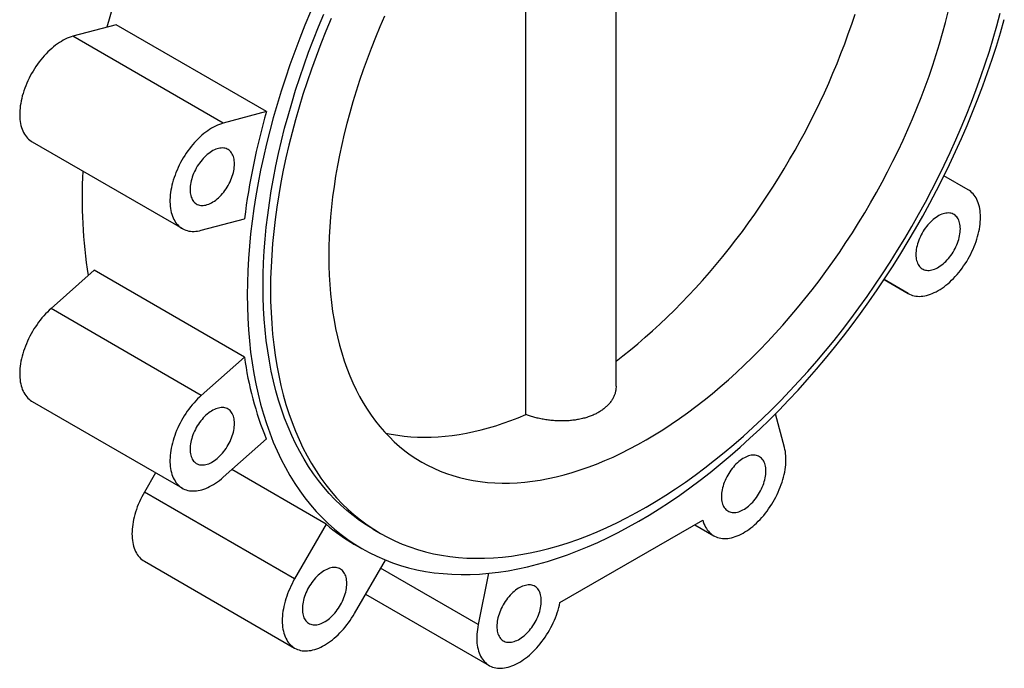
# Paper-space layout '_Isometrico' of a CAD drawing. Header units: millimetres. Extents: x -201 to 179, y -216 to 368.
# Tile 1 of 3: x -179 to 150, y -216 to 0. Entities that reach past the tile are written whole.
import ezdxf

# ---------------------------------------------------------------- set-up
doc = ezdxf.new("R2010")
doc.units = ezdxf.units.MM

psp = doc.layouts.new('_Isometrico')

# ---------------------------------------------------------------- linework, layer by layer
at = {"color": 7, "linetype": 'Continuous', "lineweight": 25}
for p, q in [((20, -121.94), (20, 98.78)), ((-10.16, -131.4), (-10.16, 49.17)), ((-147.06, -1.27), (-161.46, -5.13)), ((-96.85, -30.25), (-147.06, -1.27)), ((-111.26, -34.11), (-161.46, -5.13)), ((-96.85, -30.25), (-111.26, -34.11)), ((-175.12, -40.34), (-124.91, -69.32)), ((137.6, -56.36), (129.53, -51.7)), ((-118.58, -69.89), (-104.17, -66.03)), ((-154.38, -83.23), (-168.78, -96)), ((-104.17, -112.22), (-154.38, -83.23)), ((109.53, -86.34), (117.6, -91)), ((117.6, -91), (109.53, -86.35)), ((-118.58, -124.98), (-168.78, -96)), ((-104.17, -112.22), (-118.58, -124.98)), ((-175.12, -126.98), (-124.91, -155.97)), ((76.28, -142.41), (73.25, -131.11)), ((-111.26, -152.31), (-96.85, -139.54)), ((-133.87, -150.8), (-137.6, -157.27)), ((-76.86, -167.99), (-108.4, -149.78)), ((-87.4, -186.25), (-137.6, -157.27)), ((1.24, -194.18), (48.96, -166.63)), ((-76.86, -167.99), (-87.4, -186.25)), ((-61.17, -169.64), (-58.69, -171.07)), ((46.28, -168.18), (52.62, -171.84)), ((-67.39, -174.71), (-64.92, -176.14)), ((-137.6, -180.36), (-87.4, -209.35)), ((-67.4, -197.8), (-57.09, -179.95)), ((-22.58, -184.39), (-26.08, -201.5)), ((-63.67, -191.34), (-22.41, -215.16))]:
    psp.add_line(p, q, dxfattribs=at)
at = {"color": 8, "linetype": 'Continuous', "lineweight": 25}
psp.add_line((-26.08, -201.5), (-58.67, -182.68), dxfattribs=at)
at = {"color": 7, "linetype": 'Continuous', "lineweight": 25, "flags": 128}
for points in [[(-82.13, 3.02), (-83.96, -1.38), (-85.71, -5.79), (-87.39, -10.21), (-88.98, -14.63), (-90.49, -19.05), (-91.93, -23.47), (-93.28, -27.88), (-94.55, -32.29), (-95.73, -36.68), (-96.84, -41.06), (-97.85, -45.42), (-98.78, -49.77), (-99.62, -54.09), (-100.38, -58.38), (-101.05, -62.64), (-101.63, -66.88), (-102.12, -71.07), (-102.52, -75.23), (-102.83, -79.35), (-103.06, -83.43), (-103.19, -87.46), (-103.24, -91.44), (-103.19, -95.37), (-103.06, -99.24), (-102.83, -103.06), (-102.52, -106.81), (-102.12, -110.51), (-101.63, -114.14), (-101.05, -117.7), (-100.38, -121.19), (-99.62, -124.62), (-98.78, -127.96), (-97.85, -131.23), (-96.84, -134.42), (-95.73, -137.53), (-94.55, -140.56), (-93.28, -143.5), (-91.93, -146.35), (-90.49, -149.11), (-88.98, -151.79), (-87.39, -154.37), (-85.71, -156.85), (-83.96, -159.24), (-82.13, -161.53), (-80.23, -163.72), (-78.25, -165.81), (-76.21, -167.79), (-74.08, -169.67), (-71.9, -171.45), (-69.64, -173.12), (-67.31, -174.68), (-64.92, -176.13), (-62.47, -177.48), (-59.95, -178.71), (-57.38, -179.83), (-54.75, -180.84), (-52.06, -181.74), (-49.31, -182.52), (-46.52, -183.19), (-43.67, -183.74), (-40.77, -184.18), (-37.83, -184.5), (-34.84, -184.71), (-31.81, -184.8), (-28.74, -184.78), (-25.63, -184.64), (-22.48, -184.38), (-19.3, -184.01), (-16.09, -183.52), (-12.85, -182.92), (-9.58, -182.21), (-6.28, -181.38), (-2.96, -180.44), (0.38, -179.38), (3.74, -178.21), (7.11, -176.93), (10.5, -175.54), (13.9, -174.05), (17.31, -172.44), (20.73, -170.73), (24.15, -168.91), (27.58, -166.98), (31, -164.95), (34.42, -162.82), (37.84, -160.59), (41.25, -158.26), (44.65, -155.83), (48.04, -153.31), (51.42, -150.69), (54.78, -147.98), (58.12, -145.18), (61.43, -142.29), (64.73, -139.31), (68, -136.25), (71.24, -133.11), (74.46, -129.88), (77.64, -126.58), (80.78, -123.2), (83.89, -119.75), (86.97, -116.23), (90, -112.64), (92.98, -108.98), (95.93, -105.26), (98.82, -101.48), (101.67, -97.64), (104.47, -93.74), (107.21, -89.79), (109.9, -85.79), (112.53, -81.74), (115.11, -77.65), (117.62, -73.51), (120.08, -69.34), (122.47, -65.12), (124.79, -60.88), (127.05, -56.6), (129.24, -52.3), (131.36, -47.97), (133.41, -43.62), (135.39, -39.25), (137.29, -34.86), (139.12, -30.46), (140.87, -26.05), (142.54, -21.63), (144.13, -17.21), (145.65, -12.79), (147.08, -8.37), (148.43, -3.96), (149.7, 0.45)], [(-61.17, -169.64), (-61.17, -169.64), (-63.47, -168.25), (-65.7, -166.75), (-67.86, -165.14), (-69.96, -163.44), (-72, -161.63), (-73.96, -159.73), (-75.86, -157.73), (-77.69, -155.62), (-79.44, -153.43), (-81.12, -151.14), (-82.72, -148.75), (-84.25, -146.28), (-85.71, -143.71), (-87.08, -141.06), (-88.38, -138.33), (-89.6, -135.5), (-90.74, -132.6), (-91.79, -129.62), (-92.77, -126.56), (-93.66, -123.42), (-94.47, -120.21), (-95.19, -116.93), (-95.83, -113.58), (-96.39, -110.16), (-96.86, -106.67), (-97.25, -103.13), (-97.55, -99.52), (-97.76, -95.86), (-97.89, -92.15), (-97.93, -88.38), (-97.89, -84.56), (-97.76, -80.69), (-97.55, -76.78), (-97.25, -72.83), (-96.86, -68.84), (-96.39, -64.81), (-95.83, -60.75), (-95.19, -56.66), (-94.47, -52.54), (-93.66, -48.4), (-92.77, -44.23), (-91.79, -40.04), (-90.74, -35.84), (-89.6, -31.62), (-88.38, -27.4), (-87.08, -23.16), (-85.71, -18.92), (-84.25, -14.68), (-82.72, -10.44), (-81.12, -6.2), (-79.44, -1.97), (-77.69, 2.25)], [(-75.21, 0.82), (-76.96, -3.4), (-78.64, -7.63), (-80.25, -11.87), (-81.78, -16.11), (-83.23, -20.35), (-84.61, -24.59), (-85.91, -28.82), (-87.12, -33.05), (-88.26, -37.27), (-89.32, -41.47), (-90.29, -45.66), (-91.18, -49.82), (-91.99, -53.97), (-92.72, -58.09), (-93.36, -62.18), (-93.91, -66.24), (-94.39, -70.27), (-94.77, -74.26), (-95.07, -78.21), (-95.29, -82.12), (-95.42, -85.99), (-95.46, -89.8), (-95.42, -93.57), (-95.29, -97.29), (-95.07, -100.95), (-94.77, -104.56), (-94.39, -108.1), (-93.91, -111.59), (-93.36, -115), (-92.72, -118.36), (-91.99, -121.64), (-91.18, -124.85), (-90.29, -127.99), (-89.32, -131.05), (-88.26, -134.03), (-87.12, -136.93), (-85.91, -139.75), (-84.61, -142.49), (-83.23, -145.14), (-81.78, -147.71), (-80.25, -150.18), (-78.64, -152.57), (-76.96, -154.86), (-75.21, -157.05), (-73.39, -159.15), (-71.49, -161.16), (-69.52, -163.06), (-67.49, -164.87), (-65.39, -166.57), (-63.22, -168.18), (-60.99, -169.67), (-58.7, -171.07), (-56.34, -172.36), (-53.93, -173.54), (-51.46, -174.62), (-48.93, -175.58), (-46.35, -176.44), (-43.72, -177.19), (-41.04, -177.83), (-38.31, -178.36), (-35.53, -178.79), (-32.7, -179.1), (-29.84, -179.29), (-26.93, -179.38), (-23.98, -179.36), (-21, -179.22), (-17.98, -178.98), (-14.93, -178.62), (-11.84, -178.16), (-8.73, -177.58), (-5.6, -176.89), (-2.43, -176.1), (0.75, -175.19), (3.96, -174.18), (7.18, -173.06), (10.42, -171.83), (13.67, -170.5), (16.93, -169.06), (20.2, -167.52), (23.48, -165.88), (26.77, -164.13), (30.05, -162.28), (33.34, -160.34), (36.62, -158.29), (39.9, -156.15), (43.17, -153.92), (46.43, -151.59), (49.69, -149.17), (52.92, -146.65), (56.15, -144.05), (59.35, -141.37), (62.54, -138.59), (65.7, -135.74), (68.84, -132.8), (71.95, -129.78), (75.03, -126.69), (78.08, -123.52), (81.1, -120.28), (84.09, -116.97), (87.03, -113.59), (89.94, -110.15), (92.81, -106.64), (95.63, -103.07), (98.41, -99.44), (101.14, -95.75), (103.83, -92.02), (106.46, -88.23), (109.04, -84.39), (111.57, -80.5), (114.04, -76.57), (116.45, -72.61), (118.8, -68.6), (121.09, -64.56), (123.33, -60.48), (125.49, -56.38), (127.59, -52.25), (129.63, -48.1), (131.59, -43.92), (133.49, -39.73), (135.31, -35.52), (137.07, -31.3), (138.75, -27.07), (140.35, -22.83), (141.88, -18.59), (143.34, -14.35), (144.71, -10.11), (146.01, -5.87), (147.23, -1.65), (148.36, 2.57)], [(-57.36, 1.56), (-58.9, -1.99), (-60.38, -5.56), (-61.8, -9.14), (-63.16, -12.72), (-64.45, -16.3), (-65.68, -19.89), (-66.84, -23.47), (-67.94, -27.05), (-68.97, -30.62), (-69.93, -34.18), (-70.82, -37.73), (-71.65, -41.27), (-72.4, -44.79), (-73.08, -48.29), (-73.7, -51.78), (-74.24, -55.23), (-74.71, -58.67), (-75.11, -62.07), (-75.43, -65.44), (-75.69, -68.78), (-75.87, -72.09), (-75.98, -75.35), (-76.01, -78.58), (-75.98, -81.76), (-75.87, -84.91), (-75.69, -88), (-75.43, -91.05), (-75.11, -94.04), (-74.71, -96.99), (-74.24, -99.87), (-73.7, -102.71), (-73.08, -105.48), (-72.4, -108.19), (-71.65, -110.84), (-70.82, -113.43), (-69.93, -115.95), (-68.97, -118.41), (-67.94, -120.79), (-66.84, -123.1), (-65.68, -125.34), (-64.45, -127.51), (-63.16, -129.6), (-61.8, -131.62), (-60.38, -133.55), (-58.9, -135.41), (-57.36, -137.18), (-55.76, -138.88), (-54.1, -140.49), (-52.38, -142.01), (-50.6, -143.45), (-48.77, -144.81), (-46.89, -146.07), (-44.95, -147.25), (-42.96, -148.34), (-40.92, -149.34), (-38.83, -150.25), (-36.7, -151.07), (-34.52, -151.79), (-32.29, -152.43), (-30.02, -152.97), (-27.72, -153.42), (-25.37, -153.77), (-22.98, -154.04), (-20.56, -154.2), (-18.1, -154.28), (-15.61, -154.26), (-13.09, -154.15), (-10.54, -153.94), (-7.96, -153.64), (-5.35, -153.24), (-2.72, -152.76), (-0.07, -152.18), (2.6, -151.5), (5.29, -150.74), (8, -149.88), (10.72, -148.94), (13.46, -147.9), (16.21, -146.77), (18.97, -145.56), (21.73, -144.26), (24.5, -142.87), (27.28, -141.39), (30.05, -139.83), (32.83, -138.18), (35.6, -136.46), (38.37, -134.65), (41.14, -132.76), (43.9, -130.79), (46.64, -128.74), (49.38, -126.62), (52.1, -124.42), (54.81, -122.15), (57.5, -119.81), (60.18, -117.4), (62.83, -114.91), (65.46, -112.37), (68.06, -109.75), (70.64, -107.07), (73.19, -104.34), (75.71, -101.54), (78.21, -98.68), (80.66, -95.77), (83.09, -92.81), (85.47, -89.79), (87.82, -86.72), (90.13, -83.61), (92.4, -80.45), (94.62, -77.24), (96.8, -74), (98.94, -70.72), (101.02, -67.4), (103.06, -64.04), (105.05, -60.66), (106.99, -57.24), (108.87, -53.8), (110.71, -50.33), (112.48, -46.84), (114.2, -43.33), (115.86, -39.8), (117.46, -36.26), (119.01, -32.7), (120.49, -29.14), (121.91, -25.56), (123.26, -21.98), (124.56, -18.4), (125.79, -14.81), (126.95, -11.23), (128.04, -7.65), (129.07, -4.08), (130.03, -0.52), (130.93, 3.04)], [(20, -113.53), (22.26, -111.79), (24.77, -109.79), (27.26, -107.73), (29.73, -105.6), (32.19, -103.42), (34.64, -101.18), (37.07, -98.88), (39.47, -96.53), (41.86, -94.12), (44.22, -91.66), (46.56, -89.15), (48.88, -86.59), (51.17, -83.98), (53.43, -81.32), (55.67, -78.61), (57.87, -75.86), (60.04, -73.07), (62.18, -70.24), (64.29, -67.37), (66.36, -64.46), (68.39, -61.51), (70.39, -58.53), (72.35, -55.52), (74.27, -52.48), (76.15, -49.4), (77.98, -46.3), (79.78, -43.18), (81.53, -40.03), (83.23, -36.86), (84.89, -33.67), (86.5, -30.46), (88.06, -27.23), (89.58, -23.99), (91.04, -20.74), (92.46, -17.48), (93.82, -14.2), (95.13, -10.92), (96.39, -7.64), (97.59, -4.35), (98.74, -1.06), (99.84, 2.23)], [(-161.46, -5.13), (-162.09, -5.32), (-162.74, -5.54), (-163.38, -5.8), (-164.03, -6.1), (-164.68, -6.44), (-165.34, -6.81), (-165.99, -7.22), (-166.64, -7.66), (-167.29, -8.13), (-167.93, -8.63), (-168.57, -9.17), (-169.2, -9.73), (-169.82, -10.33), (-170.43, -10.95), (-171.03, -11.59), (-171.62, -12.26), (-172.19, -12.95), (-172.75, -13.67), (-173.29, -14.4), (-173.82, -15.16), (-174.32, -15.93), (-174.81, -16.71), (-175.27, -17.51), (-175.72, -18.32), (-176.14, -19.14), (-176.54, -19.97), (-176.91, -20.8), (-177.26, -21.64), (-177.58, -22.48), (-177.87, -23.33), (-178.14, -24.17), (-178.38, -25.01), (-178.6, -25.84), (-178.78, -26.67), (-178.93, -27.5), (-179.06, -28.31), (-179.15, -29.11), (-179.22, -29.9), (-179.26, -30.67), (-179.26, -31.43), (-179.24, -32.17), (-179.18, -32.89), (-179.09, -33.59), (-178.98, -34.26), (-178.83, -34.92), (-178.66, -35.54), (-178.46, -36.14), (-178.23, -36.71), (-177.97, -37.26), (-177.68, -37.77), (-177.37, -38.25), (-177.03, -38.7), (-176.66, -39.11), (-176.27, -39.49), (-175.86, -39.84), (-175.42, -40.15), (-175.12, -40.34)], [(-111.26, -34.11), (-111.89, -34.3), (-112.53, -34.52), (-113.18, -34.79), (-113.83, -35.09), (-114.48, -35.42), (-115.13, -35.79), (-115.79, -36.2), (-116.44, -36.64), (-117.08, -37.11), (-117.73, -37.62), (-118.36, -38.15), (-118.99, -38.72), (-119.62, -39.31), (-120.23, -39.93), (-120.83, -40.57), (-121.41, -41.24), (-121.99, -41.94), (-122.54, -42.65), (-123.09, -43.39), (-123.61, -44.14), (-124.12, -44.91), (-124.6, -45.69), (-125.07, -46.49), (-125.51, -47.3), (-125.93, -48.12), (-126.33, -48.95), (-126.7, -49.78), (-127.05, -50.62), (-127.37, -51.46), (-127.67, -52.31), (-127.94, -53.15), (-128.18, -53.99), (-128.39, -54.83), (-128.58, -55.66), (-128.73, -56.48), (-128.86, -57.29), (-128.95, -58.09), (-129.02, -58.88), (-129.05, -59.66), (-129.06, -60.41), (-129.03, -61.15), (-128.98, -61.87), (-128.89, -62.57), (-128.77, -63.25), (-128.63, -63.9), (-128.46, -64.53), (-128.25, -65.13), (-128.02, -65.7), (-127.76, -66.24), (-127.48, -66.75), (-127.16, -67.23), (-126.82, -67.68), (-126.46, -68.1), (-126.07, -68.48), (-125.65, -68.82), (-125.22, -69.13), (-124.76, -69.41), (-124.28, -69.64), (-123.78, -69.84), (-123.26, -70), (-122.73, -70.12), (-122.17, -70.2), (-121.61, -70.25), (-121.02, -70.25), (-120.43, -70.22), (-119.82, -70.15), (-119.2, -70.04), (-118.58, -69.89)], [(-107.49, -47.71), (-107.51, -47.17), (-107.55, -46.65), (-107.63, -46.15), (-107.73, -45.68), (-107.87, -45.23), (-108.03, -44.81), (-108.23, -44.42), (-108.45, -44.06), (-108.69, -43.73), (-108.97, -43.43), (-109.26, -43.18), (-109.58, -42.95), (-109.92, -42.77), (-110.29, -42.62), (-110.67, -42.51), (-111.07, -42.44), (-111.48, -42.41), (-111.91, -42.42), (-112.35, -42.47), (-112.8, -42.56), (-113.26, -42.69), (-113.73, -42.85), (-114.2, -43.05), (-114.68, -43.29), (-115.15, -43.57), (-115.63, -43.88), (-116.1, -44.22), (-116.57, -44.59), (-117.03, -45), (-117.48, -45.43), (-117.92, -45.89), (-118.35, -46.38), (-118.76, -46.89), (-119.16, -47.42), (-119.54, -47.97), (-119.91, -48.53), (-120.25, -49.11), (-120.57, -49.7), (-120.87, -50.3), (-121.14, -50.91), (-121.38, -51.53), (-121.6, -52.14), (-121.8, -52.75), (-121.96, -53.36), (-122.1, -53.97), (-122.2, -54.57), (-122.28, -55.15), (-122.32, -55.73), (-122.34, -56.28), (-122.32, -56.82), (-122.28, -57.35), (-122.2, -57.84), (-122.1, -58.32), (-121.96, -58.77), (-121.8, -59.19), (-121.6, -59.58), (-121.38, -59.94), (-121.14, -60.27), (-120.87, -60.56), (-120.57, -60.82), (-120.25, -61.04), (-119.91, -61.23), (-119.54, -61.37), (-119.16, -61.48), (-118.76, -61.55), (-118.35, -61.58), (-117.92, -61.57), (-117.48, -61.52), (-117.03, -61.44), (-116.57, -61.31), (-116.1, -61.15), (-115.63, -60.94), (-115.15, -60.7), (-114.68, -60.43), (-114.2, -60.12), (-113.73, -59.78), (-113.26, -59.4), (-112.8, -59), (-112.35, -58.56), (-111.91, -58.1), (-111.48, -57.62), (-111.07, -57.11), (-110.67, -56.58), (-110.29, -56.03), (-109.92, -55.46), (-109.58, -54.88), (-109.26, -54.29), (-108.97, -53.69), (-108.69, -53.08), (-108.45, -52.47), (-108.23, -51.86), (-108.03, -51.24), (-107.87, -50.63), (-107.73, -50.03), (-107.63, -49.43), (-107.55, -48.84), (-107.51, -48.27), (-107.49, -47.71)], [(117.6, -91), (118.07, -91.25), (118.57, -91.46), (119.08, -91.63), (119.61, -91.77), (120.16, -91.87), (120.72, -91.92), (121.3, -91.94), (121.89, -91.92), (122.49, -91.86), (123.11, -91.76), (123.73, -91.62), (124.36, -91.45), (125, -91.24), (125.65, -90.98), (126.3, -90.7), (126.95, -90.37), (127.6, -90.01), (128.26, -89.62), (128.91, -89.19), (129.56, -88.73), (130.2, -88.24), (130.84, -87.71), (131.47, -87.16), (132.1, -86.57), (132.71, -85.96), (133.31, -85.32), (133.91, -84.66), (134.48, -83.98), (135.05, -83.27), (135.59, -82.54), (136.12, -81.79), (136.64, -81.03), (137.13, -80.25), (137.6, -79.46), (138.05, -78.65), (138.48, -77.83), (138.89, -77.01), (139.27, -76.18), (139.63, -75.34), (139.96, -74.5), (140.26, -73.65), (140.54, -72.81), (140.79, -71.97), (141.01, -71.13), (141.2, -70.3), (141.37, -69.47), (141.5, -68.66), (141.61, -67.85), (141.68, -67.06), (141.73, -66.28), (141.74, -65.52), (141.73, -64.77), (141.68, -64.05), (141.61, -63.34), (141.5, -62.66), (141.37, -62), (141.2, -61.36), (141.01, -60.75), (140.79, -60.17), (140.54, -59.62), (140.26, -59.1), (139.96, -58.6), (139.63, -58.14), (139.27, -57.72), (138.89, -57.33), (138.48, -56.97), (138.05, -56.65), (137.6, -56.36)], [(135.03, -69.4), (135.01, -68.86), (134.97, -68.34), (134.89, -67.84), (134.78, -67.36), (134.65, -66.91), (134.48, -66.49), (134.29, -66.1), (134.07, -65.74), (133.82, -65.41), (133.55, -65.12), (133.26, -64.86), (132.94, -64.64), (132.59, -64.45), (132.23, -64.31), (131.85, -64.2), (131.45, -64.13), (131.04, -64.1), (130.61, -64.11), (130.17, -64.16), (129.71, -64.24), (129.25, -64.37), (128.79, -64.53), (128.32, -64.74), (127.84, -64.98), (127.36, -65.25), (126.89, -65.56), (126.42, -65.9), (125.95, -66.28), (125.49, -66.68), (125.04, -67.12), (124.6, -67.58), (124.17, -68.06), (123.75, -68.57), (123.35, -69.1), (122.97, -69.65), (122.61, -70.22), (122.27, -70.8), (121.95, -71.39), (121.65, -71.99), (121.38, -72.6), (121.13, -73.21), (120.91, -73.82), (120.72, -74.44), (120.56, -75.05), (120.42, -75.65), (120.31, -76.25), (120.24, -76.84), (120.19, -77.41), (120.18, -77.97), (120.19, -78.51), (120.24, -79.03), (120.31, -79.53), (120.42, -80), (120.56, -80.45), (120.72, -80.87), (120.91, -81.26), (121.13, -81.62), (121.38, -81.95), (121.65, -82.25), (121.95, -82.5), (122.27, -82.73), (122.61, -82.91), (122.97, -83.06), (123.35, -83.17), (123.75, -83.24), (124.17, -83.27), (124.6, -83.26), (125.04, -83.21), (125.49, -83.12), (125.95, -82.99), (126.42, -82.83), (126.89, -82.63), (127.36, -82.39), (127.84, -82.11), (128.32, -81.8), (128.79, -81.46), (129.25, -81.09), (129.71, -80.68), (130.17, -80.25), (130.61, -79.79), (131.04, -79.3), (131.45, -78.79), (131.85, -78.26), (132.23, -77.71), (132.59, -77.15), (132.94, -76.57), (133.26, -75.98), (133.55, -75.38), (133.82, -74.77), (134.07, -74.16), (134.29, -73.54), (134.48, -72.93), (134.65, -72.32), (134.78, -71.71), (134.89, -71.11), (134.97, -70.53), (135.01, -69.95), (135.03, -69.4)], [(-168.78, -96), (-169.41, -96.58), (-170.02, -97.18), (-170.63, -97.81), (-171.23, -98.46), (-171.81, -99.14), (-172.38, -99.84), (-172.93, -100.56), (-173.47, -101.3), (-173.99, -102.06), (-174.49, -102.83), (-174.96, -103.62), (-175.42, -104.42), (-175.86, -105.24), (-176.27, -106.06), (-176.66, -106.89), (-177.03, -107.73), (-177.37, -108.57), (-177.68, -109.41), (-177.97, -110.25), (-178.23, -111.1), (-178.46, -111.94), (-178.66, -112.77), (-178.83, -113.6), (-178.98, -114.42), (-179.09, -115.23), (-179.18, -116.02), (-179.24, -116.81), (-179.26, -117.57), (-179.26, -118.33), (-179.22, -119.06), (-179.15, -119.77), (-179.06, -120.46), (-178.93, -121.13), (-178.78, -121.78), (-178.6, -122.39), (-178.38, -122.98), (-178.14, -123.55), (-177.87, -124.08), (-177.58, -124.58), (-177.26, -125.05), (-176.91, -125.49), (-176.54, -125.89), (-176.14, -126.26), (-175.72, -126.6), (-175.27, -126.89), (-175.12, -126.98)], [(-118.58, -124.98), (-119.2, -125.56), (-119.82, -126.16), (-120.43, -126.79), (-121.02, -127.44), (-121.61, -128.12), (-122.17, -128.82), (-122.73, -129.54), (-123.26, -130.28), (-123.78, -131.04), (-124.28, -131.82), (-124.76, -132.6), (-125.22, -133.41), (-125.65, -134.22), (-126.07, -135.04), (-126.46, -135.87), (-126.82, -136.71), (-127.16, -137.55), (-127.48, -138.39), (-127.76, -139.24), (-128.02, -140.08), (-128.25, -140.92), (-128.46, -141.75), (-128.63, -142.58), (-128.77, -143.4), (-128.89, -144.21), (-128.98, -145.01), (-129.03, -145.79), (-129.06, -146.56), (-129.05, -147.31), (-129.02, -148.04), (-128.95, -148.75), (-128.86, -149.45), (-128.73, -150.11), (-128.58, -150.76), (-128.39, -151.38), (-128.18, -151.97), (-127.94, -152.53), (-127.67, -153.06), (-127.37, -153.56), (-127.05, -154.03), (-126.7, -154.47), (-126.33, -154.88), (-125.93, -155.24), (-125.51, -155.58), (-125.07, -155.88), (-124.6, -156.14), (-124.12, -156.36), (-123.61, -156.54), (-123.09, -156.69), (-122.54, -156.8), (-121.99, -156.87), (-121.41, -156.9), (-120.83, -156.89), (-120.23, -156.85), (-119.62, -156.76), (-118.99, -156.64), (-118.36, -156.47), (-117.73, -156.27), (-117.08, -156.04), (-116.44, -155.76), (-115.79, -155.45), (-115.13, -155.1), (-114.48, -154.72), (-113.83, -154.3), (-113.18, -153.85), (-112.53, -153.37), (-111.89, -152.85), (-111.26, -152.31)], [(-107.49, -134.36), (-107.51, -133.82), (-107.55, -133.3), (-107.63, -132.8), (-107.73, -132.32), (-107.87, -131.88), (-108.03, -131.46), (-108.23, -131.06), (-108.45, -130.7), (-108.69, -130.38), (-108.97, -130.08), (-109.26, -129.82), (-109.58, -129.6), (-109.92, -129.42), (-110.29, -129.27), (-110.67, -129.16), (-111.07, -129.09), (-111.48, -129.06), (-111.91, -129.07), (-112.35, -129.12), (-112.8, -129.21), (-113.26, -129.33), (-113.73, -129.5), (-114.2, -129.7), (-114.68, -129.94), (-115.15, -130.21), (-115.63, -130.52), (-116.1, -130.87), (-116.57, -131.24), (-117.03, -131.65), (-117.48, -132.08), (-117.92, -132.54), (-118.35, -133.03), (-118.76, -133.54), (-119.16, -134.07), (-119.54, -134.61), (-119.91, -135.18), (-120.25, -135.76), (-120.57, -136.35), (-120.87, -136.95), (-121.14, -137.56), (-121.38, -138.17), (-121.6, -138.79), (-121.8, -139.4), (-121.96, -140.01), (-122.1, -140.62), (-122.2, -141.21), (-122.28, -141.8), (-122.32, -142.37), (-122.34, -142.93), (-122.32, -143.47), (-122.28, -143.99), (-122.2, -144.49), (-122.1, -144.97), (-121.96, -145.42), (-121.8, -145.84), (-121.6, -146.23), (-121.38, -146.59), (-121.14, -146.92), (-120.87, -147.21), (-120.57, -147.47), (-120.25, -147.69), (-119.91, -147.87), (-119.54, -148.02), (-119.16, -148.13), (-118.76, -148.2), (-118.35, -148.23), (-117.92, -148.22), (-117.48, -148.17), (-117.03, -148.08), (-116.57, -147.96), (-116.1, -147.79), (-115.63, -147.59), (-115.15, -147.35), (-114.68, -147.08), (-114.2, -146.77), (-113.73, -146.43), (-113.26, -146.05), (-112.8, -145.65), (-112.35, -145.21), (-111.91, -144.75), (-111.48, -144.26), (-111.07, -143.76), (-110.67, -143.23), (-110.29, -142.68), (-109.92, -142.11), (-109.58, -141.53), (-109.26, -140.94), (-108.97, -140.34), (-108.69, -139.73), (-108.45, -139.12), (-108.23, -138.5), (-108.03, -137.89), (-107.87, -137.28), (-107.73, -136.67), (-107.63, -136.08), (-107.55, -135.49), (-107.51, -134.92), (-107.49, -134.36)], [(-57.02, -137.56), (-55.11, -137.95), (-52.97, -138.31), (-50.8, -138.6), (-48.6, -138.8), (-46.36, -138.93), (-44.1, -138.97), (-41.81, -138.94), (-39.49, -138.83), (-37.15, -138.64), (-34.79, -138.37), (-32.4, -138.02), (-29.99, -137.6), (-27.57, -137.09), (-25.12, -136.51), (-22.66, -135.85), (-20.19, -135.11), (-17.7, -134.3), (-15.19, -133.41), (-12.68, -132.44), (-10.16, -131.4)], [(48.96, -166.63), (49.14, -167.25), (49.36, -167.84), (49.6, -168.4), (49.86, -168.94), (50.16, -169.44), (50.48, -169.91), (50.83, -170.35), (51.2, -170.75), (51.6, -171.12), (52.02, -171.45), (52.47, -171.75), (52.93, -172.01), (53.42, -172.23), (53.92, -172.42), (54.45, -172.57), (54.99, -172.67), (55.55, -172.74), (56.12, -172.78), (56.71, -172.77), (57.31, -172.72), (57.92, -172.64), (58.54, -172.51), (59.17, -172.35), (59.81, -172.15), (60.45, -171.91), (61.1, -171.63), (61.75, -171.32), (62.4, -170.97), (63.06, -170.59), (63.71, -170.17), (64.36, -169.72), (65, -169.24), (65.65, -168.73), (66.28, -168.18), (66.91, -167.61), (67.52, -167.01), (68.13, -166.38), (68.73, -165.72), (69.31, -165.05), (69.88, -164.35), (70.43, -163.62), (70.97, -162.88), (71.49, -162.12), (71.99, -161.35), (72.46, -160.56), (72.92, -159.76), (73.36, -158.95), (73.77, -158.12), (74.16, -157.29), (74.53, -156.46), (74.87, -155.62), (75.18, -154.77), (75.47, -153.93), (75.73, -153.09), (75.96, -152.25), (76.16, -151.41), (76.33, -150.59), (76.48, -149.77), (76.59, -148.96), (76.68, -148.16), (76.74, -147.38), (76.76, -146.61), (76.76, -145.86), (76.72, -145.12), (76.65, -144.41), (76.56, -143.72), (76.43, -143.05), (76.28, -142.41)], [(70.04, -150.23), (70.03, -149.69), (69.98, -149.17), (69.91, -148.67), (69.8, -148.2), (69.67, -147.75), (69.5, -147.33), (69.31, -146.94), (69.09, -146.58), (68.84, -146.25), (68.57, -145.96), (68.27, -145.7), (67.95, -145.48), (67.61, -145.29), (67.25, -145.14), (66.87, -145.04), (66.47, -144.97), (66.05, -144.94), (65.63, -144.95), (65.18, -144.99), (64.73, -145.08), (64.27, -145.21), (63.8, -145.37), (63.33, -145.57), (62.86, -145.81), (62.38, -146.09), (61.91, -146.4), (61.43, -146.74), (60.97, -147.11), (60.51, -147.52), (60.06, -147.95), (59.61, -148.42), (59.19, -148.9), (58.77, -149.41), (58.37, -149.94), (57.99, -150.49), (57.63, -151.05), (57.29, -151.63), (56.97, -152.23), (56.67, -152.83), (56.4, -153.43), (56.15, -154.05), (55.93, -154.66), (55.74, -155.28), (55.57, -155.89), (55.44, -156.49), (55.33, -157.09), (55.26, -157.67), (55.21, -158.25), (55.2, -158.81), (55.21, -159.35), (55.26, -159.87), (55.33, -160.37), (55.44, -160.84), (55.57, -161.29), (55.74, -161.71), (55.93, -162.1), (56.15, -162.46), (56.4, -162.79), (56.67, -163.08), (56.97, -163.34), (57.29, -163.56), (57.63, -163.75), (57.99, -163.9), (58.37, -164), (58.77, -164.07), (59.19, -164.1), (59.61, -164.09), (60.06, -164.05), (60.51, -163.96), (60.97, -163.83), (61.43, -163.67), (61.91, -163.47), (62.38, -163.23), (62.86, -162.95), (63.33, -162.64), (63.8, -162.3), (64.27, -161.92), (64.73, -161.52), (65.18, -161.09), (65.63, -160.62), (66.05, -160.14), (66.47, -159.63), (66.87, -159.1), (67.25, -158.55), (67.61, -157.99), (67.95, -157.41), (68.27, -156.81), (68.57, -156.21), (68.84, -155.61), (69.09, -154.99), (69.31, -154.38), (69.5, -153.76), (69.67, -153.15), (69.8, -152.55), (69.91, -151.95), (69.98, -151.37), (70.03, -150.79), (70.04, -150.23)], [(-137.6, -157.27), (-138.05, -158.08), (-138.48, -158.89), (-138.89, -159.72), (-139.27, -160.55), (-139.63, -161.39), (-139.96, -162.23), (-140.26, -163.07), (-140.54, -163.92), (-140.79, -164.76), (-141.01, -165.6), (-141.2, -166.43), (-141.37, -167.25), (-141.5, -168.07), (-141.61, -168.87), (-141.68, -169.67), (-141.73, -170.45), (-141.74, -171.21), (-141.73, -171.95), (-141.68, -172.68), (-141.61, -173.39), (-141.5, -174.07), (-141.37, -174.73), (-141.2, -175.37), (-141.01, -175.97), (-140.79, -176.56), (-140.54, -177.11), (-140.26, -177.63), (-139.96, -178.12), (-139.63, -178.58), (-139.27, -179.01), (-138.89, -179.4), (-138.48, -179.76), (-138.05, -180.08), (-137.6, -180.36), (-137.6, -180.36)], [(-69.97, -187.74), (-69.99, -187.2), (-70.03, -186.68), (-70.11, -186.18), (-70.22, -185.71), (-70.35, -185.26), (-70.52, -184.84), (-70.71, -184.44), (-70.93, -184.08), (-71.18, -183.76), (-71.45, -183.46), (-71.74, -183.21), (-72.06, -182.98), (-72.41, -182.8), (-72.77, -182.65), (-73.15, -182.54), (-73.55, -182.47), (-73.96, -182.44), (-74.39, -182.45), (-74.83, -182.5), (-75.29, -182.59), (-75.75, -182.71), (-76.21, -182.88), (-76.68, -183.08), (-77.16, -183.32), (-77.64, -183.59), (-78.11, -183.9), (-78.58, -184.25), (-79.05, -184.62), (-79.51, -185.03), (-79.96, -185.46), (-80.4, -185.92), (-80.83, -186.41), (-81.25, -186.92), (-81.65, -187.45), (-82.03, -188), (-82.39, -188.56), (-82.73, -189.14), (-83.05, -189.73), (-83.35, -190.33), (-83.62, -190.94), (-83.87, -191.55), (-84.09, -192.17), (-84.28, -192.78), (-84.44, -193.39), (-84.58, -194), (-84.69, -194.59), (-84.76, -195.18), (-84.81, -195.75), (-84.82, -196.31), (-84.81, -196.85), (-84.76, -197.37), (-84.69, -197.87), (-84.58, -198.35), (-84.44, -198.8), (-84.28, -199.22), (-84.09, -199.61), (-83.87, -199.97), (-83.62, -200.3), (-83.35, -200.59), (-83.05, -200.85), (-82.73, -201.07), (-82.39, -201.25), (-82.03, -201.4), (-81.65, -201.51), (-81.25, -201.58), (-80.83, -201.61), (-80.4, -201.6), (-79.96, -201.55), (-79.51, -201.47), (-79.05, -201.34), (-78.58, -201.17), (-78.11, -200.97), (-77.64, -200.73), (-77.16, -200.46), (-76.68, -200.15), (-76.21, -199.81), (-75.75, -199.43), (-75.29, -199.03), (-74.83, -198.59), (-74.39, -198.13), (-73.96, -197.65), (-73.55, -197.14), (-73.15, -196.61), (-72.77, -196.06), (-72.41, -195.49), (-72.06, -194.91), (-71.74, -194.32), (-71.45, -193.72), (-71.18, -193.11), (-70.93, -192.5), (-70.71, -191.88), (-70.52, -191.27), (-70.35, -190.66), (-70.22, -190.06), (-70.11, -189.46), (-70.03, -188.87), (-69.99, -188.3), (-69.97, -187.74)], [(-87.4, -186.25), (-87.85, -187.06), (-88.28, -187.87), (-88.68, -188.7), (-89.06, -189.53), (-89.42, -190.37), (-89.75, -191.21), (-90.06, -192.06), (-90.33, -192.9), (-90.58, -193.74), (-90.81, -194.58), (-91, -195.41), (-91.16, -196.23), (-91.3, -197.05), (-91.4, -197.86), (-91.48, -198.65), (-91.52, -199.43), (-91.54, -200.19), (-91.52, -200.94), (-91.48, -201.66), (-91.4, -202.37), (-91.3, -203.05), (-91.16, -203.71), (-91, -204.35), (-90.81, -204.96), (-90.58, -205.54), (-90.33, -206.09), (-90.06, -206.61), (-89.75, -207.11), (-89.42, -207.56), (-89.06, -207.99), (-88.68, -208.38), (-88.28, -208.74), (-87.85, -209.06), (-87.4, -209.35), (-86.93, -209.6), (-86.43, -209.81), (-85.92, -209.98), (-85.39, -210.11), (-84.84, -210.21), (-84.28, -210.27), (-83.7, -210.28), (-83.11, -210.26), (-82.51, -210.2), (-81.89, -210.11), (-81.27, -209.97), (-80.64, -209.79), (-80, -209.58), (-79.35, -209.33), (-78.7, -209.04), (-78.05, -208.72), (-77.4, -208.36), (-76.74, -207.96), (-76.09, -207.53), (-75.44, -207.07), (-74.8, -206.58), (-74.16, -206.05), (-73.53, -205.5), (-72.9, -204.92), (-72.29, -204.31), (-71.69, -203.67), (-71.09, -203.01), (-70.52, -202.32), (-69.95, -201.61), (-69.41, -200.89), (-68.88, -200.14), (-68.36, -199.37), (-67.87, -198.59), (-67.4, -197.8)], [(-4.99, -193.55), (-5.01, -193.01), (-5.05, -192.49), (-5.13, -191.99), (-5.23, -191.52), (-5.37, -191.07), (-5.53, -190.65), (-5.73, -190.26), (-5.95, -189.9), (-6.19, -189.57), (-6.47, -189.27), (-6.76, -189.02), (-7.08, -188.79), (-7.42, -188.61), (-7.79, -188.46), (-8.17, -188.35), (-8.57, -188.28), (-8.98, -188.25), (-9.41, -188.26), (-9.85, -188.31), (-10.3, -188.4), (-10.76, -188.52), (-11.23, -188.69), (-11.7, -188.89), (-12.18, -189.13), (-12.65, -189.4), (-13.13, -189.71), (-13.6, -190.06), (-14.07, -190.43), (-14.53, -190.84), (-14.98, -191.27), (-15.42, -191.73), (-15.85, -192.22), (-16.26, -192.73), (-16.66, -193.26), (-17.04, -193.81), (-17.41, -194.37), (-17.75, -194.95), (-18.07, -195.54), (-18.37, -196.14), (-18.64, -196.75), (-18.88, -197.36), (-19.1, -197.98), (-19.3, -198.59), (-19.46, -199.2), (-19.6, -199.81), (-19.7, -200.41), (-19.78, -200.99), (-19.82, -201.56), (-19.84, -202.12), (-19.82, -202.66), (-19.78, -203.18), (-19.7, -203.68), (-19.6, -204.16), (-19.46, -204.61), (-19.3, -205.03), (-19.1, -205.42), (-18.88, -205.78), (-18.64, -206.11), (-18.37, -206.4), (-18.07, -206.66), (-17.75, -206.88), (-17.41, -207.07), (-17.04, -207.21), (-16.66, -207.32), (-16.26, -207.39), (-15.85, -207.42), (-15.42, -207.41), (-14.98, -207.36), (-14.53, -207.28), (-14.07, -207.15), (-13.6, -206.98), (-13.13, -206.78), (-12.65, -206.54), (-12.18, -206.27), (-11.7, -205.96), (-11.23, -205.62), (-10.76, -205.24), (-10.3, -204.84), (-9.85, -204.4), (-9.41, -203.94), (-8.98, -203.46), (-8.57, -202.95), (-8.17, -202.42), (-7.79, -201.87), (-7.42, -201.3), (-7.08, -200.72), (-6.76, -200.13), (-6.47, -199.53), (-6.19, -198.92), (-5.95, -198.31), (-5.73, -197.7), (-5.53, -197.08), (-5.37, -196.47), (-5.23, -195.87), (-5.13, -195.27), (-5.05, -194.68), (-5.01, -194.11), (-4.99, -193.55)], [(-26.08, -201.5), (-26.23, -202.32), (-26.36, -203.13), (-26.45, -203.93), (-26.52, -204.72), (-26.55, -205.49), (-26.56, -206.25), (-26.53, -206.99), (-26.48, -207.71), (-26.39, -208.41), (-26.27, -209.09), (-26.13, -209.74), (-25.96, -210.36), (-25.75, -210.96), (-25.52, -211.54), (-25.26, -212.08), (-24.98, -212.59), (-24.66, -213.07), (-24.32, -213.52), (-23.96, -213.94), (-23.57, -214.32), (-23.15, -214.66), (-22.72, -214.97), (-22.26, -215.24), (-21.78, -215.48), (-21.28, -215.68), (-20.76, -215.84), (-20.23, -215.96), (-19.67, -216.04), (-19.11, -216.09), (-18.52, -216.09), (-17.93, -216.06), (-17.32, -215.99), (-16.7, -215.87), (-16.08, -215.72), (-15.44, -215.54), (-14.8, -215.31), (-14.15, -215.05), (-13.5, -214.75), (-12.85, -214.41), (-12.2, -214.04), (-11.54, -213.63), (-10.89, -213.19), (-10.25, -212.72), (-9.6, -212.22), (-8.97, -211.68), (-8.34, -211.12), (-7.72, -210.53), (-7.1, -209.91), (-6.5, -209.26), (-5.92, -208.59), (-5.34, -207.9), (-4.79, -207.18), (-4.24, -206.45), (-3.72, -205.7), (-3.21, -204.93), (-2.73, -204.14), (-2.26, -203.34), (-1.82, -202.53), (-1.4, -201.71), (-1, -200.89), (-0.63, -200.05), (-0.28, -199.21), (0.04, -198.37), (0.34, -197.53), (0.61, -196.68), (0.85, -195.84), (1.06, -195.01), (1.24, -194.18)]]:
    psp.add_lwpolyline(points, dxfattribs=at)
at = {"color": 7, "linetype": 'Continuous', "lineweight": 25}
for centre, radius, start, end in [((135.27, -80.66), 296.05, 153.4426, 164.6121), ((137.13, -96.77), 243.25, 164.1308, 172.7399), ((1.43, -59.41), 159.85, 176.6731, 189.2051), ((8.12, -96.77), 113.36, 187.8315, 202.1662), ((-36.23, -120.79), 62.28, 229.2875, 239.9818)]:
    psp.add_arc(centre, radius, start, end, dxfattribs=at)
psp.add_open_spline([(19.99, -121.94), (19.99, -122.02), (20.01, -122.47), (19.91, -123.27), (19.67, -124.32), (19.28, -125.34), (18.75, -126.35), (18.09, -127.32), (17.3, -128.23), (16.4, -129.09), (15.36, -129.89), (14.22, -130.62), (12.99, -131.27), (11.68, -131.84), (10.27, -132.34), (9, -132.69), (7.92, -132.94), (6.85, -133.14), (5.54, -133.33), (3.97, -133.48), (2.37, -133.54), (0.73, -133.53), (-0.95, -133.43), (-2.63, -133.25), (-4.33, -132.99), (-5.96, -132.66), (-7.5, -132.27), (-8.89, -131.86), (-9.75, -131.55), (-10.16, -131.4)], degree=3, knots=[0, 0, 0, 0, 0.009978, 0.050634, 0.090125, 0.129891, 0.170526, 0.211463, 0.250826, 0.290466, 0.330981, 0.3718, 0.410866, 0.45049, 0.490398, 0.530888, 0.552951, 0.575015, 0.613293, 0.651634, 0.689912, 0.729262, 0.768883, 0.809359, 0.85013, 0.891772, 0.92928, 0.966788, 1, 1, 1, 1], dxfattribs=at)

doc.saveas('drawing.dxf')
